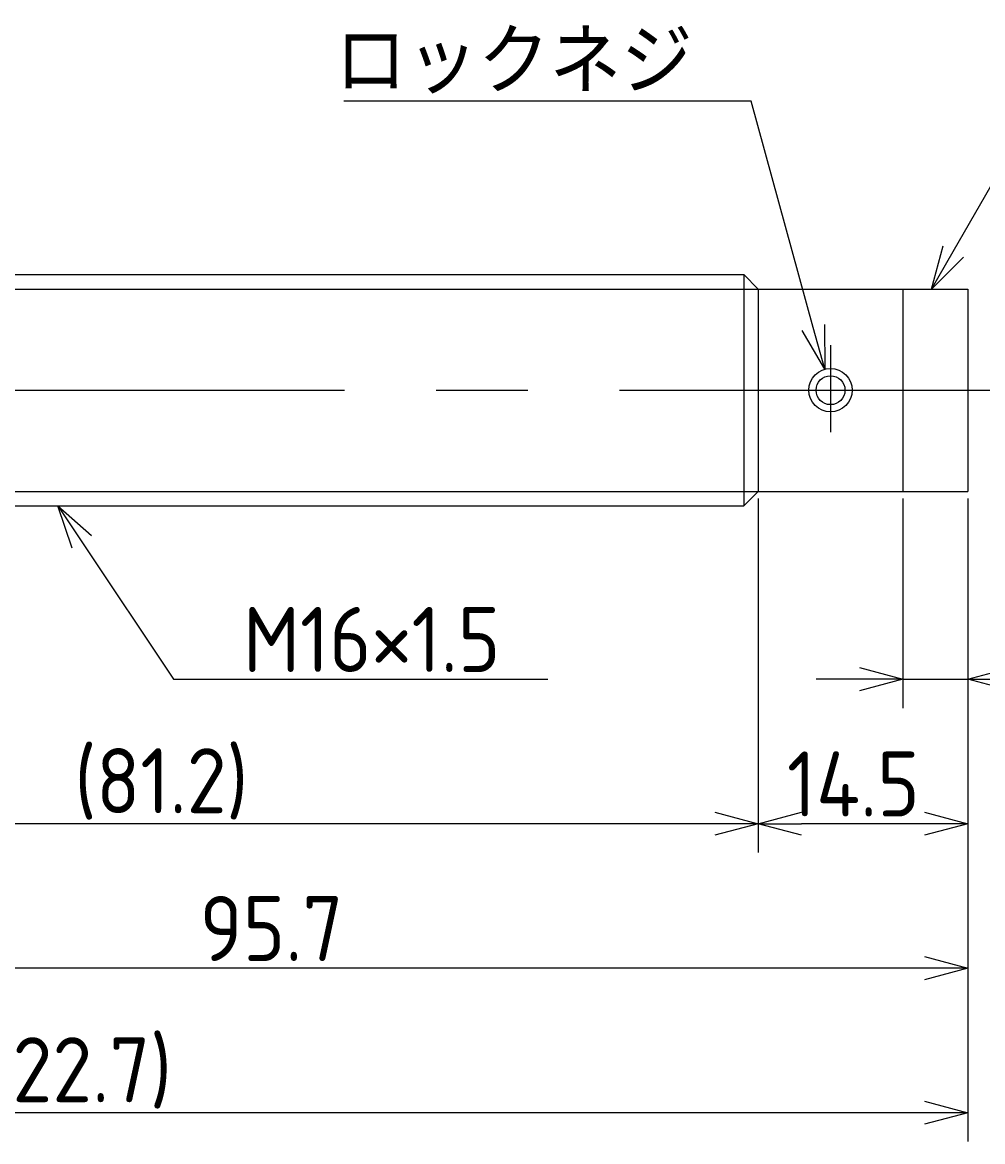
# Model space of a CAD drawing. Extents: x 85 to 378, y 122 to 211.
# Tile 5 of 6: x 275 to 342, y 133 to 210. Entities that reach past the tile are written whole.
import ezdxf

# ---------------------------------------------------------------- set-up
doc = ezdxf.new("R2010")
doc.units = 0
doc.linetypes.add('CENTER', pattern=[50.8, 31.75, -6.35, 6.35, -6.35])
doc.layers.get('0').update_dxf_attribs({"linetype": 'CONTINUOUS'})
doc.layers.get('DEFPOINTS').update_dxf_attribs({"linetype": 'CONTINUOUS'})
for name, color, linetype in [('図形', 7, 'CONTINUOUS'), ('図枠', 7, 'CONTINUOUS'), ('寸法_文字', 3, 'CONTINUOUS')]:
    doc.layers.add(name, color=color, linetype=linetype)
doc.layers.get('0').off()
doc.styles.add('DIMENSION', font='isocp.shx', dxfattribs={"bigfont": 'bigfont.shx'})
doc.dimstyles.get("Standard").update_dxf_attribs({"dimtxt": 0.18, "dimasz": 0.18, "dimexe": 0.18, "dimexo": 0.0625, "dimgap": 0.09, "dimtad": 0, "dimtih": 1, "dimtoh": 1, "dimzin": 0, "dimcen": 0.09, "dimazin": 3, "dimtfac": 1, "dimtofl": 0, "dimtmove": 0, "dimatfit": 3})

# ---------------------------------------------------------------- blocks, each defined once
blk = doc.blocks.new('_OPEN30')
at = {"color": 0, "linetype": 'BYBLOCK'}
for p, q in [((-1, 0.268), (0, 0)), ((0, 0), (-1, -0.268)), ((0, 0), (-1, 0))]:
    blk.add_line(p, q, dxfattribs=at)
blk = doc.blocks.new('*U39')
at = {"layer": '寸法_文字', "color": 3, "style": 'DIMENSION'}
blk.add_text('4.5', height=4.5, dxfattribs=at).set_placement((346.557, 165.5))
blk = doc.blocks.new('*D4')
at = {"layer": 'DEFPOINTS', "color": 0}
for p in [(336.2, 178), (340.7, 178), (336.2, 165)]:
    blk.add_point(p, dxfattribs=at)
at = {"layer": '寸法_文字', "color": 3}
for p, q in [((336.2, 177.5), (336.2, 163)), ((340.7, 177.5), (340.7, 163)), ((333.2, 165), (330.2, 165)), ((336.2, 165), (340.7, 165)), ((343.7, 165), (354.668, 165))]:
    blk.add_line(p, q, dxfattribs=at)
at = {"layer": '図枠'}
blk.add_blockref('*U39', (0, 0), dxfattribs=at)
at = {"layer": '寸法_文字', "color": 3, "xscale": 3, "yscale": 3, "zscale": 3}
blk.add_blockref('_OPEN30', (336.2, 165), dxfattribs=at)
at = {"layer": '寸法_文字', "color": 3, "xscale": 3, "yscale": 3, "zscale": 3, "rotation": 180}
blk.add_blockref('_OPEN30', (340.7, 165), dxfattribs=at)
blk = doc.blocks.new('*U40')
at = {"layer": '寸法_文字', "color": 3, "style": 'DIMENSION'}
blk.add_text('14.5', height=4.5, dxfattribs=at).set_placement((328.182, 155.5))
blk = doc.blocks.new('*D5')
at = {"layer": 'DEFPOINTS', "color": 0}
for p in [(326.2, 178), (340.7, 178), (326.2, 155)]:
    blk.add_point(p, dxfattribs=at)
at = {"layer": '寸法_文字', "color": 3}
for p, q in [((326.2, 177.5), (326.2, 153)), ((340.7, 177.5), (340.7, 153)), ((337.7, 155), (329.2, 155))]:
    blk.add_line(p, q, dxfattribs=at)
at = {"layer": '図枠'}
blk.add_blockref('*U40', (0, 0), dxfattribs=at)
at = {"layer": '寸法_文字', "color": 3, "xscale": 3, "yscale": 3, "zscale": 3, "rotation": 180}
blk.add_blockref('_OPEN30', (326.2, 155), dxfattribs=at)
at = {"layer": '寸法_文字', "color": 3, "xscale": 3, "yscale": 3, "zscale": 3}
blk.add_blockref('_OPEN30', (340.7, 155), dxfattribs=at)
blk = doc.blocks.new('*U44')
at = {"layer": '寸法_文字', "color": 3, "style": 'DIMENSION'}
blk.add_text('(81.2)', height=4.5, dxfattribs=at).set_placement((278.85, 155.725))
blk = doc.blocks.new('*D6')
at = {"layer": 'DEFPOINTS', "color": 0}
for p in [(245, 178), (326.2, 178), (245, 155)]:
    blk.add_point(p, dxfattribs=at)
at = {"layer": '寸法_文字', "color": 3}
for p, q in [((245, 177.5), (245, 153)), ((326.2, 177.5), (326.2, 153)), ((323.2, 155), (248, 155))]:
    blk.add_line(p, q, dxfattribs=at)
at = {"layer": '図枠'}
blk.add_blockref('*U44', (0, 0), dxfattribs=at)
at = {"layer": '寸法_文字', "color": 3, "xscale": 3, "yscale": 3, "zscale": 3, "rotation": 180}
blk.add_blockref('_OPEN30', (245, 155), dxfattribs=at)
at = {"layer": '寸法_文字', "color": 3, "xscale": 3, "yscale": 3, "zscale": 3}
blk.add_blockref('_OPEN30', (326.2, 155), dxfattribs=at)
blk = doc.blocks.new('*U43')
at = {"layer": '寸法_文字', "color": 3, "style": 'DIMENSION'}
blk.add_text('95.7', height=4.5, dxfattribs=at).set_placement((287.527, 145.5))
blk = doc.blocks.new('*D7')
at = {"layer": 'DEFPOINTS', "color": 0}
for p in [(245, 178), (340.7, 178), (245, 145)]:
    blk.add_point(p, dxfattribs=at)
at = {"layer": '寸法_文字', "color": 3}
for p, q in [((245, 177.5), (245, 143)), ((340.7, 177.5), (340.7, 143)), ((337.7, 145), (248, 145))]:
    blk.add_line(p, q, dxfattribs=at)
at = {"layer": '図枠'}
blk.add_blockref('*U43', (0, 0), dxfattribs=at)
at = {"layer": '寸法_文字', "color": 3, "xscale": 3, "yscale": 3, "zscale": 3, "rotation": 180}
blk.add_blockref('_OPEN30', (245, 145), dxfattribs=at)
at = {"layer": '寸法_文字', "color": 3, "xscale": 3, "yscale": 3, "zscale": 3}
blk.add_blockref('_OPEN30', (340.7, 145), dxfattribs=at)
blk = doc.blocks.new('*U42')
at = {"layer": '寸法_文字', "color": 3, "style": 'DIMENSION'}
blk.add_text('(122.7)', height=4.5, dxfattribs=at).set_placement((271.025, 135.725))
blk = doc.blocks.new('*D10')
at = {"layer": 'DEFPOINTS', "color": 0}
for p in [(218, 185), (340.7, 178), (218, 135)]:
    blk.add_point(p, dxfattribs=at)
at = {"layer": '寸法_文字', "color": 3}
for p, q in [((218, 184.5), (218, 133)), ((340.7, 177.5), (340.7, 133)), ((337.7, 135), (221, 135))]:
    blk.add_line(p, q, dxfattribs=at)
at = {"layer": '図枠'}
blk.add_blockref('*U42', (0, 0), dxfattribs=at)
at = {"layer": '寸法_文字', "color": 3, "xscale": 3, "yscale": 3, "zscale": 3, "rotation": 180}
blk.add_blockref('_OPEN30', (218, 135), dxfattribs=at)
at = {"layer": '寸法_文字', "color": 3, "xscale": 3, "yscale": 3, "zscale": 3}
blk.add_blockref('_OPEN30', (340.7, 135), dxfattribs=at)
blk = doc.blocks.new('*U24')
at = {"layer": '寸法_文字'}
blk.add_lwpolyline([(279.364, 174.504), (285.7, 165), (290.7, 165), (311.636, 165)], dxfattribs=at)
at = {"layer": '寸法_文字', "xscale": 3, "yscale": 3, "zscale": 3, "rotation": 123.6900675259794}
blk.add_blockref('_OPEN30', (277.7, 177), dxfattribs=at)
blk = doc.blocks.new('*U25')
at = {"layer": '寸法_文字', "style": 'DIMENSION'}
blk.add_text('M16×1.5', height=4.5, dxfattribs=at).set_placement((290.525, 165.5))
blk = doc.blocks.new('*U35')
at = {"layer": '寸法_文字'}
blk.add_lwpolyline([(339.699, 194.599), (345.7, 205), (348.2, 205), (373.9, 205)], dxfattribs=at)
at = {"layer": '寸法_文字', "xscale": 3, "yscale": 3, "zscale": 3, "rotation": 240.0183606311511}
blk.add_blockref('_OPEN30', (338.2, 192), dxfattribs=at)
blk = doc.blocks.new('*U37')
at = {"layer": '寸法_文字'}
blk.add_lwpolyline([(330.007, 189.339), (325.7, 205), (323.2, 205), (297.5, 205)], dxfattribs=at)
at = {"layer": '寸法_文字', "xscale": 3, "yscale": 3, "zscale": 3, "rotation": 285.3762512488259}
blk.add_blockref('_OPEN30', (330.802, 186.446), dxfattribs=at)
blk = doc.blocks.new('*U38')
at = {"layer": '寸法_文字', "style": 'DIMENSION'}
blk.add_text('ロックネジ', height=4.5, dxfattribs=at).set_placement((296.9, 205.5))

msp = doc.modelspace()

# ---------------------------------------------------------------- linework, layer by layer
at = {"layer": '図形'}
for p, q in [((246, 193), (325.2, 193)), ((325.2, 193), (325.2, 177)), ((326.2, 192), (325.2, 193)), ((326.2, 192), (340.7, 192)), ((326.2, 192), (326.2, 178)), ((336.2, 192), (336.2, 178)), ((340.7, 192), (340.7, 178)), ((326.2, 178), (325.2, 177)), ((326.2, 178), (340.7, 178)), ((246.004, 177), (325.2, 177))]:
    msp.add_line(p, q, dxfattribs=at)
at = {"layer": '図形', "color": 3}
for p, q in [((245, 192), (326.2, 192)), ((245, 178), (326.2, 178))]:
    msp.add_line(p, q, dxfattribs=at)
at = {"layer": '図形', "color": 3, "linetype": 'CENTER'}
for p, q in [((331.2, 188.122), (331.2, 182.107)), ((215, 185), (345.7, 185))]:
    msp.add_line(p, q, dxfattribs=at)
at = {"layer": '図形'}
msp.add_circle((331.2, 185), 1.5, dxfattribs=at)
at = {"layer": '図形', "color": 3}
msp.add_circle((331.2, 185), 1, dxfattribs=at)

# ---------------------------------------------------------------- block references
at = {"layer": '図枠'}
for name in ['*U38', '*U37', '*U35', '*U24', '*U25']:
    msp.add_blockref(name, (0, 0), dxfattribs=at)

# ---------------------------------------------------------------- dimensions: what is measured, and where the dimension line sits
at = {"layer": '寸法_文字'}
for base, p1, p2, picture, middle in [((218, 135), (340.7, 178), (218, 185), '*D10', (279.35, 135)), ((245, 155), (326.2, 178), (245, 178), '*D6', (285.6, 155))]:
    dim = msp.add_linear_dim(base=base, p1=p1, p2=p2, text='(<>)', dimstyle='Standard', dxfattribs=at)
    dim.commit()
    dim.dimension.update_dxf_attribs({"geometry": picture, "text_midpoint": middle, "dimtype": 128})
for base, p2, picture, middle in [((245, 145), (245, 178), '*D7', (292.85, 145)), ((326.2, 155), (326.2, 178), '*D5', (333.45, 155)), ((336.2, 165), (336.2, 178), '*D4', (350.7, 165))]:
    dim = msp.add_linear_dim(base=base, p1=(340.7, 178), p2=p2, dimstyle='Standard', dxfattribs=at)
    dim.commit()
    dim.dimension.update_dxf_attribs({"geometry": picture, "text_midpoint": middle, "dimtype": 128})

doc.saveas('drawing.dxf')
